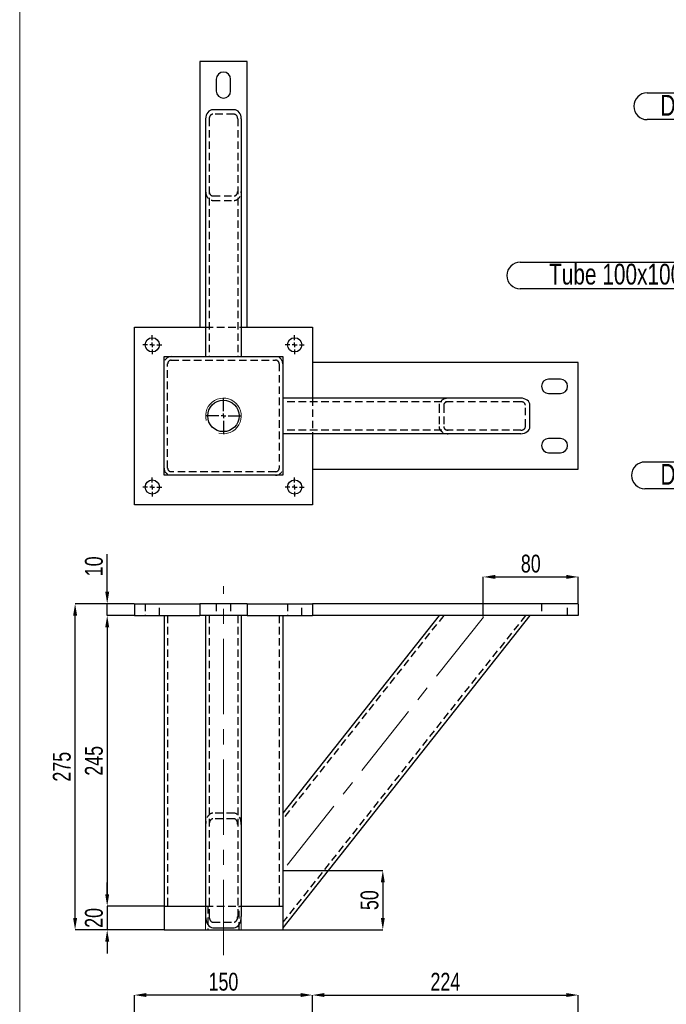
# Model space of a CAD drawing. Header units: millimetres. Extents: x 0 to 841, y 0 to 594.
# Tile 4 of 14: x 312 to 421, y 124 to 290. Entities that reach past the tile are written whole.
import ezdxf

# ---------------------------------------------------------------- set-up
doc = ezdxf.new("R2010")
doc.units = ezdxf.units.MM
doc.header["$PDSIZE"] = -1
doc.linetypes.add('CENTERX2', pattern=[20.32, 12.7, -2.54, 2.54, -2.54])
doc.linetypes.add('HIDDEN', pattern=[1.905, 1.27, -0.635])
for name, color, linetype in [('COTES', 1, 'Continuous'), ('NOTES', 6, 'Continuous'), ('TRAIT-MIXTES', 3, 'CENTERX2'), ('TRAIT-TIRET', 2, 'HIDDEN')]:
    doc.layers.add(name, color=color, linetype=linetype)
doc.layers.add('TRAIT-FORT', color=4, linetype='Continuous', lineweight=25)
doc.styles.add('SLDTEXTSTYLE0', font='TXT', dxfattribs={"width": 0.75})
doc.dimstyles.new('SLDDIMSTYLE0', dxfattribs={"dimtxt": 3, "dimasz": 2, "dimexe": 0, "dimexo": 0.0625, "dimgap": 0.75, "dimtad": 1, "dimlfac": 5, "dimrnd": 1e-09, "dimzin": 12, "dimdsep": 46, "dimtxsty": 'SLDTEXTSTYLE0', "dimsah": 1, "dimcen": 0.09, "dimadec": 0, "dimazin": 3, "dimtfac": 1, "dimtofl": 0, "dimtmove": 0, "dimatfit": 3, "dimfxl": 1, "dimfrac": 2, "dimtolj": 1, "dimtzin": 12, "dimarcsym": 0})
doc.dimstyles.new('SLDDIMSTYLE1', dxfattribs={"dimtxt": 3, "dimasz": 2, "dimexe": 0, "dimexo": 0.0625, "dimgap": 0.75, "dimtad": 1, "dimlfac": 5, "dimrnd": 1e-09, "dimzin": 12, "dimdsep": 46, "dimtxsty": 'SLDTEXTSTYLE0', "dimsah": 1, "dimcen": 0.09, "dimadec": 0, "dimazin": 3, "dimtfac": 1, "dimtmove": 0, "dimatfit": 0, "dimfxl": 1, "dimfrac": 2, "dimtolj": 1, "dimtzin": 12, "dimarcsym": 0})

# ---------------------------------------------------------------- blocks, each defined once
blk = doc.blocks.new('SW_NOTE_39')
at = {"layer": 'NOTES', "color": 0}
for p, q in [((-17.74, 0.05), (0, 0.05)), ((0, -4.48), (-17.74, -4.48))]:
    blk.add_line(p, q, dxfattribs=at)
for centre, start, end in [((-17.74, -2.22), 90, 270), ((0, -2.22), 270, 90)]:
    blk.add_arc(centre, 2.26, start, end, dxfattribs=at)
at = {"layer": 'NOTES', "color": 0, "insert": (-8.97, -0.28), "char_height": 3.5, "attachment_point": 2, "style": 'SLDTEXTSTYLE0'}
blk.add_mtext('Detail A', dxfattribs=at)
blk = doc.blocks.new('SW_NOTE_40')
at = {"layer": 'NOTES', "color": 0}
for p, q in [((-16.98, 4.57), (0, 4.57)), ((0, 0.05), (-16.98, 0.05))]:
    blk.add_line(p, q, dxfattribs=at)
for centre, start, end in [((-16.98, 2.31), 90, 270), ((0, 2.31), 270, 90)]:
    blk.add_arc(centre, 2.26, start, end, dxfattribs=at)
at = {"layer": 'NOTES', "color": 0, "insert": (-8.6, 4.22), "char_height": 3.5, "attachment_point": 2, "style": 'SLDTEXTSTYLE0'}
blk.add_mtext('Detail B', dxfattribs=at)
blk = doc.blocks.new('SW_NOTE_41')
at = {"layer": 'NOTES', "color": 0}
for p, q in [((-37.99, 2.31), (-2.26, 2.31)), ((-2.26, -2.22), (-37.99, -2.22))]:
    blk.add_line(p, q, dxfattribs=at)
for centre, start, end in [((-37.99, 0.05), 90, 270), ((-2.26, 0.05), 270, 90)]:
    blk.add_arc(centre, 2.26, start, end, dxfattribs=at)
at = {"layer": 'NOTES', "color": 0, "insert": (-20.07, 2.03), "char_height": 3.5, "attachment_point": 2, "style": 'SLDTEXTSTYLE0'}
blk.add_mtext('Tube 100x100x4', dxfattribs=at)
blk = doc.blocks.new('SW_CENTERMARKSYMBOL_52')
at = {"layer": 'TRAIT-MIXTES', "color": 0}
for p, q in [((0, 0.8), (0, 3.05)), ((-0.8, 0), (-3.05, 0)), ((0, 0), (-0.4, 0)), ((0, 0), (0, 0.4)), ((0, 0), (0, -0.4)), ((0, 0), (0.4, 0)), ((0.8, 0), (3.05, 0)), ((0, -0.8), (0, -3.05))]:
    blk.add_line(p, q, dxfattribs=at)
blk = doc.blocks.new('SW_CENTERMARKSYMBOL_53')
at = {"layer": 'TRAIT-MIXTES', "color": 0}
for p, q in [((-0.8, 0), (-1.6, 0)), ((0, 0), (-0.4, 0)), ((0, 0.8), (0, 1.6)), ((0, 0), (0, 0.4)), ((0, 0), (0, -0.4)), ((0, 0), (0.4, 0)), ((0.8, 0), (1.6, 0)), ((0, -0.8), (0, -1.6))]:
    blk.add_line(p, q, dxfattribs=at)
blk = doc.blocks.new('SW_CENTERMARKSYMBOL_54')
at = {"layer": 'TRAIT-MIXTES', "color": 0}
for p, q in [((-0.8, 0), (-1.6, 0)), ((0, 0), (-0.4, 0)), ((0, 0.8), (0, 1.6)), ((0, 0), (0, 0.4)), ((0, 0), (0, -0.4)), ((0, 0), (0.4, 0)), ((0.8, 0), (1.6, 0)), ((0, -0.8), (0, -1.6))]:
    blk.add_line(p, q, dxfattribs=at)
blk = doc.blocks.new('SW_CENTERMARKSYMBOL_55')
at = {"layer": 'TRAIT-MIXTES', "color": 0}
for p, q in [((-0.8, 0), (-1.6, 0)), ((0, 0), (-0.4, 0)), ((0, 0.8), (0, 1.6)), ((0, 0), (0, 0.4)), ((0, 0), (0, -0.4)), ((0, 0), (0.4, 0)), ((0.8, 0), (1.6, 0)), ((0, -0.8), (0, -1.6))]:
    blk.add_line(p, q, dxfattribs=at)
blk = doc.blocks.new('SW_CENTERMARKSYMBOL_56')
at = {"layer": 'TRAIT-MIXTES', "color": 0}
for p, q in [((-0.8, 0), (-1.6, 0)), ((0, 0), (-0.4, 0)), ((0, 0.8), (0, 1.6)), ((0, 0), (0, 0.4)), ((0, 0), (0, -0.4)), ((0, 0), (0.4, 0)), ((0.8, 0), (1.6, 0)), ((0, -0.8), (0, -1.6))]:
    blk.add_line(p, q, dxfattribs=at)
blk = doc.blocks.new('_D_61')
at = {"layer": 'COTES', "color": 0, "lineweight": -2, "transparency": 16777216}
for p, q in [((331.32, 115.54), (331.32, 125.43)), ((359.32, 125.43), (333.32, 125.43)), ((361.32, 115.54), (361.32, 125.43))]:
    blk.add_line(p, q, dxfattribs=at)
at = {"layer": 'COTES', "color": 0, "transparency": 16777216}
for points in [[(333.32, 125.77), (333.32, 125.1), (331.32, 125.43)], [(359.32, 125.77), (359.32, 125.1), (361.32, 125.43)]]:
    blk.add_solid(points, dxfattribs=at)
at = {"layer": 'Defpoints', "color": 0, "transparency": 16777216}
for p in [(331.32, 125.43), (331.32, 115.48), (361.32, 115.48)]:
    blk.add_point(p, dxfattribs=at)
at = {"layer": 'COTES', "color": 0, "transparency": 16777216, "insert": (346.32, 129.18), "char_height": 3, "attachment_point": 2, "style": 'SLDTEXTSTYLE0'}
blk.add_mtext('\\A1;150', dxfattribs=at)
blk = doc.blocks.new('_D_62')
at = {"layer": 'COTES', "color": 0, "lineweight": -2, "transparency": 16777216}
for p, q in [((361.32, 109.54), (361.32, 125.43)), ((363.32, 125.43), (404.12, 125.43)), ((406.12, 109.54), (406.12, 125.43))]:
    blk.add_line(p, q, dxfattribs=at)
at = {"layer": 'COTES', "color": 0, "transparency": 16777216}
for points in [[(363.32, 125.77), (363.32, 125.1), (361.32, 125.43)], [(404.12, 125.77), (404.12, 125.1), (406.12, 125.43)]]:
    blk.add_solid(points, dxfattribs=at)
at = {"layer": 'Defpoints', "color": 0, "transparency": 16777216}
for p in [(406.12, 125.43), (361.32, 109.48), (406.12, 109.48)]:
    blk.add_point(p, dxfattribs=at)
at = {"layer": 'COTES', "color": 0, "transparency": 16777216, "insert": (383.72, 129.18), "char_height": 3, "attachment_point": 2, "style": 'SLDTEXTSTYLE0'}
blk.add_mtext('\\A1;224', dxfattribs=at)
blk = doc.blocks.new('_D_100')
at = {"layer": 'COTES', "color": 0, "lineweight": -2, "transparency": 16777216}
for p, q in [((356.38, 146.44), (373.18, 146.44)), ((373.18, 144.44), (373.18, 138.44)), ((356.38, 136.44), (373.18, 136.44))]:
    blk.add_line(p, q, dxfattribs=at)
at = {"layer": 'COTES', "color": 0, "transparency": 16777216}
for points in [[(372.85, 144.44), (373.51, 144.44), (373.18, 146.44)], [(372.85, 138.44), (373.51, 138.44), (373.18, 136.44)]]:
    blk.add_solid(points, dxfattribs=at)
at = {"layer": 'Defpoints', "color": 0, "transparency": 16777216}
for p in [(356.32, 146.44), (356.32, 136.44), (373.18, 136.44)]:
    blk.add_point(p, dxfattribs=at)
at = {"layer": 'COTES', "color": 0, "transparency": 16777216, "insert": (369.43, 141.44), "char_height": 3, "attachment_point": 2, "rotation": 90, "style": 'SLDTEXTSTYLE0'}
blk.add_mtext('\\A1;50', dxfattribs=at)
blk = doc.blocks.new('_D_101')
at = {"layer": 'COTES', "color": 0, "lineweight": -2, "transparency": 16777216}
for p, q in [((390.12, 189.25), (390.12, 195.95)), ((392.12, 195.95), (404.12, 195.95)), ((406.12, 191.5), (406.12, 195.95))]:
    blk.add_line(p, q, dxfattribs=at)
at = {"layer": 'COTES', "color": 0, "transparency": 16777216}
for points in [[(392.12, 196.29), (392.12, 195.62), (390.12, 195.95)], [(404.12, 196.29), (404.12, 195.62), (406.12, 195.95)]]:
    blk.add_solid(points, dxfattribs=at)
at = {"layer": 'Defpoints', "color": 0, "transparency": 16777216}
for p in [(406.12, 195.95), (406.12, 191.44), (390.12, 189.19)]:
    blk.add_point(p, dxfattribs=at)
at = {"layer": 'COTES', "color": 0, "transparency": 16777216, "insert": (398.12, 199.7), "char_height": 3, "attachment_point": 2, "style": 'SLDTEXTSTYLE0'}
blk.add_mtext('\\A1;80', dxfattribs=at)
blk = doc.blocks.new('_D_102')
at = {"layer": 'COTES', "color": 0, "lineweight": -2, "transparency": 16777216}
for p, q in [((331.26, 191.44), (321.32, 191.44)), ((321.32, 138.44), (321.32, 189.44)), ((336.26, 136.44), (321.32, 136.44))]:
    blk.add_line(p, q, dxfattribs=at)
at = {"layer": 'COTES', "color": 0, "transparency": 16777216}
for points in [[(320.99, 189.44), (321.66, 189.44), (321.32, 191.44)], [(320.99, 138.44), (321.66, 138.44), (321.32, 136.44)]]:
    blk.add_solid(points, dxfattribs=at)
at = {"layer": 'Defpoints', "color": 0, "transparency": 16777216}
for p in [(321.32, 191.44), (331.32, 191.44), (336.32, 136.44)]:
    blk.add_point(p, dxfattribs=at)
at = {"layer": 'COTES', "color": 0, "transparency": 16777216, "insert": (317.57, 163.94), "char_height": 3, "attachment_point": 2, "rotation": 90, "style": 'SLDTEXTSTYLE0'}
blk.add_mtext('\\A1;275', dxfattribs=at)
blk = doc.blocks.new('_D_103')
at = {"layer": 'COTES', "color": 0, "lineweight": -2, "transparency": 16777216}
for p, q in [((326.73, 142.44), (326.73, 144.44)), ((336.26, 140.44), (326.73, 140.44)), ((326.73, 140.44), (326.73, 136.44)), ((336.26, 136.44), (326.73, 136.44)), ((326.73, 134.44), (326.73, 132.44))]:
    blk.add_line(p, q, dxfattribs=at)
at = {"layer": 'COTES', "color": 0, "transparency": 16777216}
for points in [[(326.4, 142.44), (327.07, 142.44), (326.73, 140.44)], [(326.4, 134.44), (327.07, 134.44), (326.73, 136.44)]]:
    blk.add_solid(points, dxfattribs=at)
at = {"layer": 'Defpoints', "color": 0, "transparency": 16777216}
for p in [(336.32, 140.44), (326.73, 136.44), (336.32, 136.44)]:
    blk.add_point(p, dxfattribs=at)
at = {"layer": 'COTES', "color": 0, "transparency": 16777216, "insert": (322.98, 138.44), "char_height": 3, "attachment_point": 2, "rotation": 90, "style": 'SLDTEXTSTYLE0'}
blk.add_mtext('\\A1;20', dxfattribs=at)
blk = doc.blocks.new('_D_104')
at = {"layer": 'COTES', "color": 0, "lineweight": -2, "transparency": 16777216}
for p, q in [((331.26, 189.44), (326.73, 189.44)), ((326.73, 187.44), (326.73, 142.44)), ((336.26, 140.44), (326.73, 140.44))]:
    blk.add_line(p, q, dxfattribs=at)
at = {"layer": 'COTES', "color": 0, "transparency": 16777216}
for points in [[(326.4, 187.44), (327.07, 187.44), (326.73, 189.44)], [(326.4, 142.44), (327.07, 142.44), (326.73, 140.44)]]:
    blk.add_solid(points, dxfattribs=at)
at = {"layer": 'Defpoints', "color": 0, "transparency": 16777216}
for p in [(331.32, 189.44), (326.73, 140.44), (336.32, 140.44)]:
    blk.add_point(p, dxfattribs=at)
at = {"layer": 'COTES', "color": 0, "transparency": 16777216, "insert": (322.98, 164.94), "char_height": 3, "attachment_point": 2, "rotation": 90, "style": 'SLDTEXTSTYLE0'}
blk.add_mtext('\\A1;245', dxfattribs=at)
blk = doc.blocks.new('_D_105')
at = {"layer": 'COTES', "color": 0, "lineweight": -2, "transparency": 16777216}
for p, q in [((326.73, 193.44), (326.73, 199.8)), ((331.26, 191.44), (326.73, 191.44)), ((326.73, 189.44), (326.73, 191.44)), ((331.26, 189.44), (326.73, 189.44)), ((326.73, 187.44), (326.73, 185.44))]:
    blk.add_line(p, q, dxfattribs=at)
at = {"layer": 'COTES', "color": 0, "transparency": 16777216}
for points in [[(326.4, 193.44), (327.07, 193.44), (326.73, 191.44)], [(326.4, 187.44), (327.07, 187.44), (326.73, 189.44)]]:
    blk.add_solid(points, dxfattribs=at)
at = {"layer": 'Defpoints', "color": 0, "transparency": 16777216}
for p in [(331.32, 191.44), (326.73, 189.44), (331.32, 189.44)]:
    blk.add_point(p, dxfattribs=at)
at = {"layer": 'COTES', "color": 0, "transparency": 16777216, "insert": (322.98, 197.74), "char_height": 3, "attachment_point": 2, "rotation": 90, "style": 'SLDTEXTSTYLE0'}
blk.add_mtext('\\A1;10', dxfattribs=at)

msp = doc.modelspace()

# ---------------------------------------------------------------- linework, layer by layer
at = {"lineweight": 18}
for p, q in [((311.987, 312.1982), (311.987, 16.2394)), ((343.3219, 140.4405), (343.3219, 136.4405)), ((349.3219, 140.4405), (349.3219, 136.4405))]:
    msp.add_line(p, q, dxfattribs=at)
msp.add_arc((346.3219, 223.1014), 3, 255, 195, dxfattribs=at)
at = {"layer": 'TRAIT-FORT', "lineweight": 25}
for p, q in [((350.3219, 282.9014), (342.3219, 282.9014)), ((342.3219, 282.9014), (342.3219, 238.1014)), ((350.3219, 238.1014), (350.3219, 282.9014)), ((345.1219, 279.9014), (345.1219, 277.9014)), ((347.5219, 277.9014), (347.5219, 279.9014)), ((348.1219, 274.7504), (344.5219, 274.7504)), ((343.3219, 273.2206), (343.3219, 233.1014)), ((349.3219, 273.2206), (349.3219, 233.1014)), ((331.3219, 208.1014), (331.3219, 238.1014)), ((331.3219, 238.1014), (343.3219, 238.1014)), ((342.3219, 238.1014), (343.3219, 238.1014)), ((349.3219, 238.1014), (361.3219, 238.1014)), ((349.3219, 238.1014), (350.3219, 238.1014)), ((361.3219, 238.1014), (361.3219, 226.1014)), ((336.3219, 233.1014), (356.3219, 233.1014)), ((336.3219, 213.1014), (336.3219, 233.1014)), ((356.3219, 233.1014), (356.3219, 213.1014)), ((406.1219, 232.1014), (361.3219, 232.1014)), ((361.3219, 232.1014), (361.3219, 226.1014)), ((406.1219, 214.1014), (406.1219, 232.1014)), ((403.1219, 229.3014), (401.1219, 229.3014)), ((396.4411, 226.1014), (356.3219, 226.1014)), ((401.1219, 226.9014), (403.1219, 226.9014)), ((397.9709, 221.3014), (397.9709, 224.9014)), ((396.4411, 220.1014), (356.3219, 220.1014)), ((361.3219, 220.1014), (361.3219, 208.1014)), ((361.3219, 220.1014), (361.3219, 214.1014)), ((403.1219, 219.3014), (401.1219, 219.3014)), ((401.1219, 216.9014), (403.1219, 216.9014)), ((356.3219, 213.1014), (336.3219, 213.1014)), ((361.3219, 214.1014), (406.1219, 214.1014)), ((361.3219, 208.1014), (331.3219, 208.1014)), ((331.3219, 191.4405), (331.3219, 189.4405)), ((331.3219, 191.4405), (342.3219, 191.4405)), ((342.3219, 191.4405), (342.3219, 189.4405)), ((350.3219, 191.4405), (342.3219, 191.4405)), ((350.3219, 191.4405), (361.3219, 191.4405)), ((350.3219, 191.4405), (350.3219, 189.4405)), ((361.3219, 191.4405), (361.3219, 189.4405)), ((406.1219, 191.4405), (361.3219, 191.4405)), ((406.1219, 191.4405), (406.1219, 189.4405)), ((331.3219, 189.4405), (342.3219, 189.4405)), ((336.3219, 189.4405), (336.3219, 140.4405)), ((350.3219, 189.4405), (342.3219, 189.4405)), ((343.3219, 189.4405), (343.3219, 138.7015)), ((349.3219, 189.4405), (349.3219, 138.7015)), ((350.3219, 189.4405), (361.3219, 189.4405)), ((356.3219, 189.4405), (356.3219, 140.4405)), ((397.9709, 189.4405), (356.3219, 136.7667)), ((382.6729, 189.4405), (356.3219, 156.1142)), ((406.1219, 189.4405), (361.3219, 189.4405)), ((336.3219, 140.4405), (336.3219, 136.4405)), ((336.3219, 140.4405), (343.3219, 140.4405)), ((337.5219, 140.4405), (343.3219, 140.4405)), ((349.3219, 140.4405), (356.3219, 140.4405)), ((349.3219, 140.4405), (355.1219, 140.4405)), ((356.3219, 140.4405), (356.3219, 136.4405)), ((336.3219, 136.4405), (356.3219, 136.4405)), ((344.5219, 136.7667), (348.1219, 136.7667))]:
    msp.add_line(p, q, dxfattribs=at)
for centre, radius in [((334.3219, 235.1014), 1.2), ((358.3219, 235.1014), 1.2), ((346.3219, 223.1014), 2.65), ((334.3219, 211.1014), 1.2), ((358.3219, 211.1014), 1.2)]:
    msp.add_circle(centre, radius, dxfattribs=at)
for centre, start, end in [((346.3219, 279.9014), 0, 180), ((346.3219, 277.9014), 180, 0), ((401.1219, 228.1014), 90, 270), ((403.1219, 228.1014), 270, 90), ((401.1219, 218.1014), 90, 270), ((403.1219, 218.1014), 270, 90)]:
    msp.add_arc(centre, 1.2, start, end, dxfattribs=at)
for centre, major_axis, ratio, start_param, end_param in [((344.5219, 273.2206), (0, -1.5298), 0.78441559, 3.14159265, 4.71238898), ((348.1219, 273.2206), (0, -1.5298), 0.78441559, 1.57079633, 3.14159265), ((396.4411, 224.9014), (-1.5298, 0), 0.78441559, 3.14159265, 4.71238898), ((396.4411, 221.3014), (-1.5298, 0), 0.78441559, 1.57079633, 3.14159265), ((344.5219, 138.7015), (0, -1.9347), 0.62023558, 4.71238898, 6.28318531), ((348.1219, 138.7015), (0, -1.9347), 0.62023558, 0, 1.57079633)]:
    msp.add_ellipse(centre, major_axis=major_axis, ratio=ratio, start_param=start_param, end_param=end_param, dxfattribs=at)
at = {"layer": 'TRAIT-MIXTES', "lineweight": 18}
for p, q in [((346.3219, 132.1473), (346.3219, 194.3948)), ((390.1219, 189.1875), (356.3219, 146.4405))]:
    msp.add_line(p, q, dxfattribs=at)
at = {"layer": 'TRAIT-TIRET'}
for p, q in [((343.9219, 273.2206), (343.9219, 233.1014)), ((348.1219, 273.9855), (344.5219, 273.9855)), ((348.7219, 273.2206), (348.7219, 233.1014)), ((344.5219, 260.2173), (348.1219, 260.2173)), ((344.5219, 259.4524), (348.1219, 259.4524)), ((343.3219, 238.1014), (349.3219, 238.1014)), ((337.5219, 232.5014), (355.1219, 232.5014)), ((336.9219, 214.3014), (336.9219, 231.9014)), ((355.7219, 231.9014), (355.7219, 214.3014)), ((361.3219, 226.1014), (361.3219, 220.1014)), ((396.4411, 225.5014), (356.3219, 225.5014)), ((382.6729, 224.9014), (382.6729, 221.3014)), ((383.4378, 224.9014), (383.4378, 221.3014)), ((397.206, 221.3014), (397.206, 224.9014)), ((396.4411, 220.7014), (356.3219, 220.7014)), ((355.1219, 213.7014), (337.5219, 213.7014)), ((333.1219, 191.4405), (333.1219, 189.4405)), ((335.5219, 189.4405), (335.5219, 191.4405)), ((345.1219, 191.4405), (345.1219, 189.4405)), ((347.5219, 191.4405), (347.5219, 189.4405)), ((357.1219, 191.4405), (357.1219, 189.4405)), ((359.5219, 189.4405), (359.5219, 191.4405)), ((399.9219, 191.4405), (399.9219, 189.4405)), ((404.3219, 189.4405), (404.3219, 191.4405)), ((336.9219, 189.4405), (336.9219, 140.4405)), ((343.9219, 189.4405), (343.9219, 138.7015)), ((348.7219, 189.4405), (348.7219, 138.7015)), ((355.7219, 189.4405), (355.7219, 140.4405)), ((397.206, 189.4405), (356.3219, 137.7341)), ((383.4378, 189.4405), (356.3219, 155.1468)), ((348.1219, 156.1142), (344.5219, 156.1142)), ((348.1219, 155.1468), (344.5219, 155.1468)), ((343.3219, 140.4405), (349.3219, 140.4405)), ((343.6719, 140.4405), (343.6719, 136.4405)), ((348.9719, 136.4405), (348.9719, 140.4405)), ((344.5219, 137.7341), (348.1219, 137.7341))]:
    msp.add_line(p, q, dxfattribs=at)
for centre, radius, start, end in [((337.5219, 231.9014), 1.2, 90, 180), ((337.5219, 231.9014), 0.6, 90, 180), ((355.1219, 231.9014), 1.2, 0, 90), ((355.1219, 231.9014), 0.6, 0, 90), ((337.5219, 214.3014), 1.2, 180, 270), ((337.5219, 214.3014), 0.6, 180, 270), ((355.1219, 214.3014), 0.6, 270, 0), ((355.1219, 214.3014), 1.2, 270, 0)]:
    msp.add_arc(centre, radius, start, end, dxfattribs=at)
for centre, major_axis, ratio, start_param, end_param in [((344.5219, 273.2206), (0, -0.7649), 0.78441559, 3.14159265, 4.71238898), ((348.1219, 273.2206), (0, -0.7649), 0.78441559, 1.57079633, 3.14159265), ((344.5219, 260.9822), (0, -1.5298), 0.78441559, 4.71238898, 6.28318531), ((344.5219, 260.9822), (0, -0.7649), 0.78441559, 4.71238898, 6.28318531), ((348.1219, 260.9822), (0, -0.7649), 0.78441559, 0, 1.57079633), ((348.1219, 260.9822), (0, -1.5298), 0.78441559, 0, 1.57079633), ((384.2027, 224.9014), (-1.5298, 0), 0.78441559, 4.71238898, 6.28318531), ((384.2027, 224.9014), (-0.7649, 0), 0.78441559, 4.71238898, 6.28318531), ((396.4411, 224.9014), (-0.7649, 0), 0.78441559, 3.14159265, 4.71238898), ((384.2027, 221.3014), (-1.5298, 0), 0.78441559, 0, 1.57079633), ((384.2027, 221.3014), (-0.7649, 0), 0.78441559, 0, 1.57079633), ((396.4411, 221.3014), (-0.7649, 0), 0.78441559, 1.57079633, 3.14159265), ((344.5219, 154.1795), (0, -1.9347), 0.62023558, 3.14159265, 4.71238898), ((348.1219, 154.1795), (0, -1.9347), 0.62023558, 1.57079633, 3.14159265), ((344.5219, 154.1795), (0, -0.9674), 0.62023558, 3.14159265, 4.71238898), ((348.1219, 154.1795), (0, -0.9674), 0.62023558, 1.57079633, 3.14159265), ((344.5219, 138.7015), (0, -0.9674), 0.62023558, 4.71238898, 6.28318531), ((348.1219, 138.7015), (0, -0.9674), 0.62023558, 0, 1.57079633)]:
    msp.add_ellipse(centre, major_axis=major_axis, ratio=ratio, start_param=start_param, end_param=end_param, dxfattribs=at)

# ---------------------------------------------------------------- block references
at = {"layer": 'NOTES'}
for name, p in [('SW_NOTE_40', (434.717, 273.0269)), ('SW_NOTE_41', (434.3396, 246.7376)), ('SW_NOTE_39', (435.0943, 215.2911))]:
    msp.add_blockref(name, p, dxfattribs=at)
at = {"layer": 'TRAIT-MIXTES'}
for name, p in [('SW_CENTERMARKSYMBOL_56', (334.3219, 235.1014)), ('SW_CENTERMARKSYMBOL_55', (358.3219, 235.1014)), ('SW_CENTERMARKSYMBOL_52', (346.3219, 223.1014)), ('SW_CENTERMARKSYMBOL_53', (334.3219, 211.1014)), ('SW_CENTERMARKSYMBOL_54', (358.3219, 211.1014))]:
    msp.add_blockref(name, p, dxfattribs=at)

# ---------------------------------------------------------------- dimensions: what is measured, and where the dimension line sits
at = {"layer": 'COTES'}
for base, p1, p2, dimstyle, picture, middle in [((326.732, 189.4405), (331.3219, 191.4405), (331.3219, 189.4405), 'SLDDIMSTYLE1', '_D_105', (326.732, 197.7363)), ((321.3219, 191.4405), (336.3219, 136.4405), (331.3219, 191.4405), 'SLDDIMSTYLE0', '_D_102', (321.3219, 163.9405)), ((326.732, 140.4405), (331.3219, 189.4405), (336.3219, 140.4405), 'SLDDIMSTYLE0', '_D_104', (326.732, 164.9405)), ((373.1796, 136.4405), (356.3219, 146.4405), (356.3219, 136.4405), 'SLDDIMSTYLE1', '_D_100', (373.1796, 141.4405)), ((326.732, 136.4405), (336.3219, 140.4405), (336.3219, 136.4405), 'SLDDIMSTYLE1', '_D_103', (326.732, 138.4405))]:
    dim = msp.add_linear_dim(base=base, p1=p1, p2=p2, angle=90, dimstyle=dimstyle, dxfattribs=at)
    dim.commit()
    dim.dimension.update_dxf_attribs({"geometry": picture, "text_midpoint": middle, "dimtype": 160})
for base, p1, p2, picture, middle in [((406.1219, 195.9537), (390.1219, 189.1875), (406.1219, 191.4405), '_D_101', (398.1219, 195.9537)), ((331.3219, 125.4345), (361.3219, 115.4798), (331.3219, 115.4798), '_D_61', (346.3219, 125.4345)), ((406.1219, 125.4345), (361.3219, 109.4798), (406.1219, 109.4798), '_D_62', (383.7219, 125.4345))]:
    dim = msp.add_linear_dim(base=base, p1=p1, p2=p2, dimstyle='SLDDIMSTYLE0', dxfattribs=at)
    dim.commit()
    dim.dimension.update_dxf_attribs({"geometry": picture, "text_midpoint": middle, "dimtype": 160})

doc.saveas('drawing.dxf')
